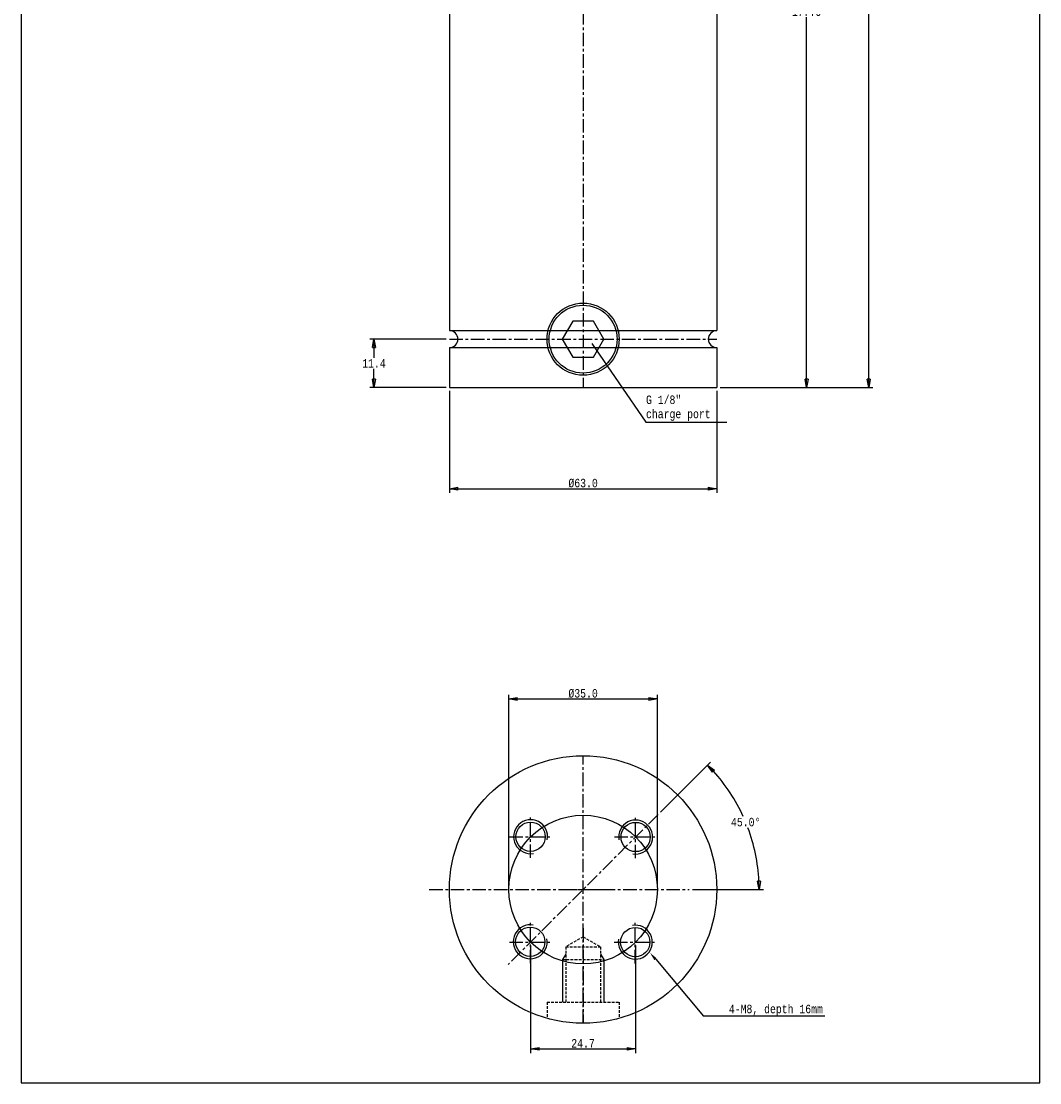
# Model space of a CAD drawing. Header units: millimetres. Extents: x 10290 to 10530, y 5933 to 6433.
# Tile 1 of 2: x 10290 to 10530, y 5933 to 6183. Entities that reach past the tile are written whole.
import ezdxf
from ezdxf.enums import TextEntityAlignment as Align

# ---------------------------------------------------------------- set-up
doc = ezdxf.new("R2010")
doc.units = ezdxf.units.MM
doc.header["$LTSCALE"] = 0.1
doc.linetypes.add('CENTER', pattern=[50.8, 31.75, -6.35, 6.35, -6.35])
doc.linetypes.add('HIDDEN', pattern=[9.525, 6.35, -3.175])
doc.layers.get('0').update_dxf_attribs({"color": 3})
for name, color, linetype in [('center', 1, 'CENTER'), ('dim', 2, 'Continuous'), ('hidden', 2, 'HIDDEN'), ('RD', 1, 'Continuous'), ('text', 4, 'Continuous')]:
    doc.layers.add(name, color=color, linetype=linetype)
doc.styles.add('ciwhs', font='monotxt.shx', dxfattribs={"width": 0.8, "bigfont": 'ciwhs.shx'})
doc.dimstyles.new('STANDARD1.0', dxfattribs={"dimtxt": 2, "dimasz": 2, "dimexe": 1, "dimexo": 0.8, "dimgap": 0.3, "dimtad": 1, "dimtih": 1, "dimtoh": 1, "dimdec": 1, "dimzin": 0, "dimdsep": 46, "dimtxsty": 'ciwhs', "dimblk1": 'CLOSED', "dimblk2": 'CLOSED', "dimsah": 1, "dimcen": 0, "dimclrd": 4, "dimclre": 4, "dimclrt": 10, "dimadec": 1, "dimazin": 0, "dimtfac": 1, "dimtdec": 1, "dimtofl": 0, "dimtmove": 0, "dimatfit": 0, "dimldrblk": 'CLOSED', "dimfxl": 0, "dimtolj": 1, "dimtzin": 0, "dimarcsym": 0})

# ---------------------------------------------------------------- blocks, each defined once
blk = doc.blocks.new('_CLOSED')
at = {"color": 0, "linetype": 'ByBlock'}
for p, q in [((-1, 0.17), (0, 0)), ((-1, 0.17), (-1, -0.17)), ((0, 0), (-1, -0.17)), ((0, 0), (-1, 0))]:
    blk.add_line(p, q, dxfattribs=at)
blk = doc.blocks.new('*D10')
at = {"color": 4, "lineweight": -2}
for p, q in [((10390.43, 6108.59), (10372.44, 6108.59)), ((10373.44, 6106.59), (10373.44, 6104.19)), ((10373.44, 6099.19), (10373.44, 6101.59)), ((10390.43, 6097.19), (10372.44, 6097.19))]:
    blk.add_line(p, q, dxfattribs=at)
at = {"layer": 'DefPoints', "color": 0}
for p in [(10373.44, 6108.59), (10391.23, 6108.59), (10391.23, 6097.19)]:
    blk.add_point(p, dxfattribs=at)
at = {"color": 4, "lineweight": -2, "xscale": 2, "yscale": 2, "zscale": 2}
for p, rotation in [((10373.44, 6108.59), 90), ((10373.44, 6097.19), 270)]:
    blk.add_blockref('_CLOSED', p, dxfattribs=dict(at, rotation=rotation))
at = {"color": 10, "insert": (10373.44, 6102.89), "char_height": 2, "attachment_point": 5, "style": 'ciwhs'}
blk.add_mtext('\\A1;11.4', dxfattribs=at)
blk = doc.blocks.new('*D12')
at = {"color": 4, "lineweight": -2}
for p, q in [((10391.23, 6096.39), (10391.23, 6072.37)), ((10454.23, 6096.39), (10454.23, 6072.37)), ((10393.23, 6073.37), (10452.23, 6073.37))]:
    blk.add_line(p, q, dxfattribs=at)
at = {"layer": 'DefPoints', "color": 0}
for p in [(10391.23, 6097.19), (10454.23, 6097.19), (10454.23, 6073.37)]:
    blk.add_point(p, dxfattribs=at)
at = {"color": 4, "lineweight": -2, "xscale": 2, "yscale": 2, "zscale": 2, "rotation": 180}
blk.add_blockref('_CLOSED', (10391.23, 6073.37), dxfattribs=at)
at = {"color": 4, "lineweight": -2, "xscale": 2, "yscale": 2, "zscale": 2}
blk.add_blockref('_CLOSED', (10454.23, 6073.37), dxfattribs=at)
at = {"color": 10, "insert": (10422.73, 6074.67), "char_height": 2, "attachment_point": 5, "style": 'ciwhs'}
blk.add_mtext('\\A1;%%C63.0', dxfattribs=at)
blk = doc.blocks.new('*D13')
at = {"color": 4, "lineweight": -2}
for p, q in [((10440.53, 6274.19), (10476.39, 6274.19)), ((10475.39, 6272.19), (10475.39, 6186.99)), ((10475.39, 6099.19), (10475.39, 6184.39)), ((10455.03, 6097.19), (10476.39, 6097.19))]:
    blk.add_line(p, q, dxfattribs=at)
at = {"layer": 'DefPoints', "color": 0}
for p in [(10439.73, 6274.19), (10454.23, 6097.19), (10475.39, 6097.19)]:
    blk.add_point(p, dxfattribs=at)
at = {"color": 4, "lineweight": -2, "xscale": 2, "yscale": 2, "zscale": 2}
for p, rotation in [((10475.39, 6274.19), 90), ((10475.39, 6097.19), 270)]:
    blk.add_blockref('_CLOSED', p, dxfattribs=dict(at, rotation=rotation))
at = {"color": 10, "insert": (10475.39, 6185.69), "char_height": 2, "attachment_point": 5, "style": 'ciwhs'}
blk.add_mtext('\\A1;177.0', dxfattribs=at)
blk = doc.blocks.new('*D14')
at = {"color": 4, "lineweight": -2}
for p, q in [((10440.53, 6399.19), (10491.02, 6399.19)), ((10490.02, 6397.19), (10490.02, 6249.49)), ((10490.02, 6099.19), (10490.02, 6246.89)), ((10455.03, 6097.19), (10491.02, 6097.19))]:
    blk.add_line(p, q, dxfattribs=at)
at = {"layer": 'DefPoints', "color": 0}
for p in [(10439.73, 6399.19), (10454.23, 6097.19), (10490.02, 6097.19)]:
    blk.add_point(p, dxfattribs=at)
at = {"color": 4, "lineweight": -2, "xscale": 2, "yscale": 2, "zscale": 2}
for p, rotation in [((10490.02, 6399.19), 90), ((10490.02, 6097.19), 270)]:
    blk.add_blockref('_CLOSED', p, dxfattribs=dict(at, rotation=rotation))
at = {"color": 10, "insert": (10490.02, 6248.19), "char_height": 2, "attachment_point": 5, "style": 'ciwhs'}
blk.add_mtext('\\A1;302.0', dxfattribs=at)
blk = doc.blocks.new('*D4')
at = {"color": 4, "lineweight": -2}
for p, q in [((10405.23, 5979.77), (10405.23, 6024.85)), ((10407.23, 6023.85), (10438.23, 6023.85)), ((10440.23, 5979.77), (10440.23, 6024.85))]:
    blk.add_line(p, q, dxfattribs=at)
at = {"layer": 'DefPoints', "color": 0}
for p in [(10440.23, 6023.85), (10405.23, 5978.97), (10440.23, 5978.97)]:
    blk.add_point(p, dxfattribs=at)
at = {"color": 4, "lineweight": -2, "xscale": 2, "yscale": 2, "zscale": 2, "rotation": 180}
blk.add_blockref('_CLOSED', (10405.23, 6023.85), dxfattribs=at)
at = {"color": 4, "lineweight": -2, "xscale": 2, "yscale": 2, "zscale": 2}
blk.add_blockref('_CLOSED', (10440.23, 6023.85), dxfattribs=at)
at = {"color": 10, "insert": (10422.73, 6025.15), "char_height": 2, "attachment_point": 5, "style": 'ciwhs'}
blk.add_mtext('\\A1;%%C35.0', dxfattribs=at)
blk = doc.blocks.new('ar2')
blk.add_solid([(1, 0.17), (1, -0.17), (0, 0)])
blk = doc.blocks.new('*U2')
blk.add_circle((0, 0), 3.45)
at = {"layer": 'dim'}
blk.add_arc((0, 0), 4, 260, 190, dxfattribs=at)
blk = doc.blocks.new('*U3')
at = {"color": 0, "linetype": 'ByBlock', "lineweight": -2}
for p, rotation in [((17911.24, 6008.39), 89.97260984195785), ((17911.16, 5983.65), 179.9452196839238), ((17935.91, 5983.56), 269.9178295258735)]:
    blk.add_blockref('*U2', p, dxfattribs=dict(at, rotation=rotation))
blk.add_blockref('*U2', (17935.99, 6008.32), dxfattribs=at)
blk = doc.blocks.new('*D5')
at = {"color": 4, "lineweight": -2}
for p, q in [((10440.97, 5997.21), (10452.76, 6009)), ((10448.53, 5978.97), (10465.2, 5978.97))]:
    blk.add_line(p, q, dxfattribs=at)
for start, end in [(24.4583, 42.2366), (2.7634, 20.5691)]:
    blk.add_arc((10422.73, 5978.97), 41.47, start, end, dxfattribs=at)
at = {"layer": 'DefPoints', "color": 0}
for p in [(10440.41, 5996.65), (10462.79, 5989.7), (10397.73, 5978.97), (10447.73, 5978.97), (10405.05, 5961.29)]:
    blk.add_point(p, dxfattribs=at)
at = {"color": 4, "lineweight": -2, "xscale": 2, "yscale": 2, "zscale": 2}
for p, rotation in [((10452.05, 6008.3), 133.6182883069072), ((10464.2, 5978.97), 271.3817116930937)]:
    blk.add_blockref('_CLOSED', p, dxfattribs=dict(at, rotation=rotation))
at = {"color": 10, "insert": (10461.04, 5994.84), "char_height": 2, "attachment_point": 5, "style": 'ciwhs'}
blk.add_mtext('\\A1;45.0°', dxfattribs=at)
blk = doc.blocks.new('*D6')
at = {"color": 4, "lineweight": -2}
for p, q in [((10410.36, 5965.8), (10410.36, 5940.46)), ((10435.09, 5965.78), (10435.09, 5940.46)), ((10412.36, 5941.46), (10433.09, 5941.46))]:
    blk.add_line(p, q, dxfattribs=at)
at = {"layer": 'DefPoints', "color": 0}
for p in [(10410.36, 5966.6), (10435.09, 5966.58), (10435.09, 5941.46)]:
    blk.add_point(p, dxfattribs=at)
at = {"color": 4, "lineweight": -2, "xscale": 2, "yscale": 2, "zscale": 2, "rotation": 180}
blk.add_blockref('_CLOSED', (10410.36, 5941.46), dxfattribs=at)
at = {"color": 4, "lineweight": -2, "xscale": 2, "yscale": 2, "zscale": 2}
blk.add_blockref('_CLOSED', (10435.09, 5941.46), dxfattribs=at)
at = {"color": 10, "insert": (10422.72, 5942.76), "char_height": 2, "attachment_point": 5, "style": 'ciwhs'}
blk.add_mtext('\\A1;24.7', dxfattribs=at)

msp = doc.modelspace()

# ---------------------------------------------------------------- linework, layer by layer
for p, q in [((10391.23, 6253.19), (10391.23, 6110.59)), ((10454.23, 6253.19), (10454.23, 6110.59)), ((10391.23, 6110.59), (10454.23, 6110.59)), ((10391.23, 6106.59), (10391.23, 6097.19)), ((10391.23, 6106.59), (10454.23, 6106.59)), ((10454.23, 6106.59), (10454.23, 6097.19)), ((10391.23, 6097.19), (10454.23, 6097.19))]:
    msp.add_line(p, q)
for points in [[(10290.34, 5933.46), (10530.34, 5933.46), (10530.34, 6433.46), (10290.34, 6433.46)], [(10420.28, 6112.83), (10417.83, 6108.59), (10420.28, 6104.34), (10425.18, 6104.34), (10427.63, 6108.59), (10425.18, 6112.83)]]:
    msp.add_lwpolyline(points, close=True)
for centre, radius in [((10422.73, 6108.59), 8.5), ((10422.73, 6108.59), 8), ((10422.73, 5978.97), 31.5), ((10422.73, 5978.97), 17.5)]:
    msp.add_circle(centre, radius)
for centre, start, end in [((10391.23, 6108.59), 270, 90), ((10454.23, 6108.59), 90, 270)]:
    msp.add_arc(centre, 2, start, end)
at = {"layer": 'center'}
for p, q in [((10422.73, 6399.19), (10422.73, 6097.19)), ((10391.23, 6108.59), (10454.23, 6108.59)), ((10422.73, 5947.47), (10422.73, 6010.47)), ((10440.41, 5996.65), (10405.05, 5961.29)), ((10410.36, 5986.41), (10410.36, 5996.41)), ((10435.1, 5986.35), (10435.1, 5996.35)), ((10405.36, 5991.41), (10415.36, 5991.41)), ((10430.1, 5991.35), (10440.1, 5991.35)), ((10386.48, 5978.97), (10447.73, 5978.97)), ((10417.73, 5978.97), (10427.73, 5978.97)), ((10410.36, 5961.6), (10410.36, 5971.6)), ((10435.02, 5961.58), (10435.02, 5971.58)), ((10422.73, 5969.84), (10422.73, 5947.47)), ((10405.36, 5966.6), (10415.36, 5966.6)), ((10430.02, 5966.58), (10440.02, 5966.58))]:
    msp.add_line(p, q, dxfattribs=at)
at = {"layer": 'dim'}
for p, q in [((10424.75, 6107.59), (10437.49, 6089.05)), ((10437.49, 6089.05), (10456.58, 6089.05)), ((10439.87, 5962.61), (10451.12, 5949.16)), ((10479.68, 5949.16), (10451.12, 5949.16))]:
    msp.add_line(p, q, dxfattribs=at)
at = {"layer": 'hidden'}
for p, q in [((10422.73, 5967.84), (10418.63, 5965.47)), ((10422.73, 5967.84), (10426.83, 5965.47)), ((10418.63, 5965.47), (10418.63, 5952.47)), ((10418.63, 5965.47), (10426.83, 5965.47)), ((10426.83, 5965.47), (10426.83, 5952.47)), ((10417.88, 5962.47), (10427.58, 5962.47)), ((10414.23, 5952.47), (10414.23, 5948.64)), ((10414.23, 5952.47), (10431.23, 5952.47)), ((10431.23, 5952.47), (10431.23, 5948.64))]:
    msp.add_line(p, q, dxfattribs=at)
at = {"layer": 'RD'}
for p, q in [((10418.63, 5963.77), (10417.88, 5962.47)), ((10426.83, 5963.77), (10427.58, 5962.47)), ((10417.88, 5962.47), (10417.88, 5952.47)), ((10427.58, 5962.47), (10427.58, 5952.47))]:
    msp.add_line(p, q, dxfattribs=at)

# ---------------------------------------------------------------- block references
msp.add_blockref('*U3', (-7500.88, -16.98))
at = {"layer": 'dim', "xscale": 1.999999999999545, "yscale": 1.999999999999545, "zscale": 1.999999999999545, "rotation": 310.4370653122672}
msp.add_blockref('ar2', (10438.5, 5964.07), dxfattribs=at)

# ---------------------------------------------------------------- texts
at = {"layer": 'text', "style": 'ciwhs', "width": 0.8}
msp.add_text('4-M8, depth 16mm', height=2, dxfattribs=at).set_placement((10479.23, 5949.84), align=Align.RIGHT)
at = {"layer": 'text', "insert": (10437.55, 6095.31), "char_height": 2, "attachment_point": 1, "style": 'ciwhs'}
msp.add_mtext_dynamic_manual_height_columns('G 1/8"\\Pcharge port', width=25.0036, gutter_width=10, heights=[8.8], dxfattribs=at)

# ---------------------------------------------------------------- dimensions: what is measured, and where the dimension line sits
for base, p1, picture, middle in [((10490.02, 6097.19), (10439.73, 6399.19), '*D14', (10490.02, 6248.19)), ((10475.39, 6097.19), (10439.73, 6274.19), '*D13', (10475.39, 6185.69))]:
    dim = msp.add_linear_dim(base=base, p1=p1, p2=(10454.23, 6097.19), angle=90, dimstyle='STANDARD1.0')
    dim.commit()
    dim.dimension.update_dxf_attribs({"geometry": picture, "text_midpoint": middle})
dim = msp.add_linear_dim(base=(10373.44, 6108.59), p1=(10391.23, 6097.19), p2=(10391.23, 6108.59), angle=90, dimstyle='STANDARD1.0')
dim.commit()
dim.dimension.update_dxf_attribs({"geometry": '*D10', "text_midpoint": (10373.44, 6102.89), "dimtype": 128})
for base, p1, p2, picture, middle in [((10454.23, 6073.37), (10391.23, 6097.19), (10454.23, 6097.19), '*D12', (10422.73, 6074.67)), ((10440.23, 6023.85), (10405.23, 5978.97), (10440.23, 5978.97), '*D4', (10422.73, 6025.15))]:
    dim = msp.add_linear_dim(base=base, p1=p1, p2=p2, text='%%C<>', dimstyle='STANDARD1.0')
    dim.commit()
    dim.dimension.update_dxf_attribs({"geometry": picture, "text_midpoint": middle})
dim = msp.add_angular_dim_2l(base=(10462.79, 5989.7), line1=((10397.73, 5978.97), (10447.73, 5978.97)), line2=((10440.41, 5996.65), (10405.05, 5961.29)), dimstyle='STANDARD1.0')
dim.commit()
dim.dimension.update_dxf_attribs({"geometry": '*D5', "text_midpoint": (10461.04, 5994.84)})
dim = msp.add_linear_dim(base=(10435.09, 5941.46), p1=(10410.36, 5966.6), p2=(10435.09, 5966.58), dimstyle='STANDARD1.0')
dim.commit()
dim.dimension.update_dxf_attribs({"geometry": '*D6', "text_midpoint": (10422.72, 5942.76)})

doc.saveas('drawing.dxf')
